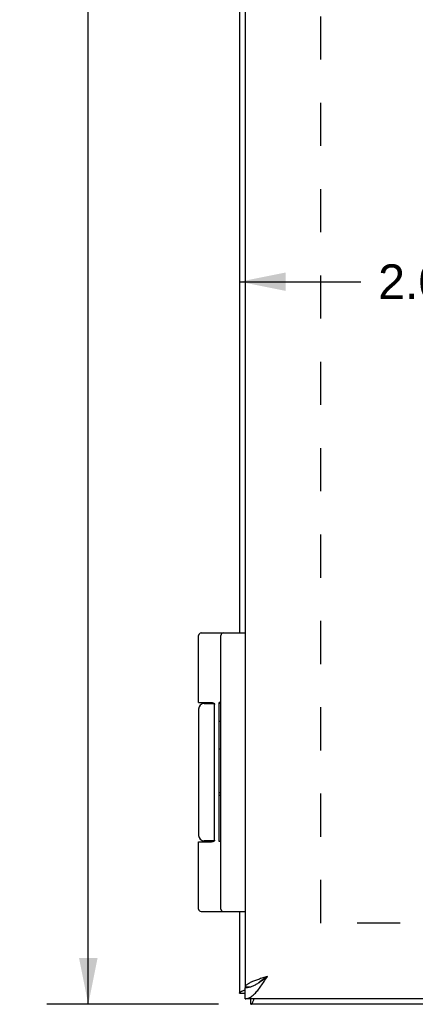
# Model space of a CAD drawing. Header units: inches. Extents: x 0 to 42.3, y 0 to 27.4.
# Tile 3 of 13: x 5.2 to 7.3, y 7.2 to 12.5. Entities that reach past the tile are written whole.
import ezdxf

# ---------------------------------------------------------------- set-up
doc = ezdxf.new("R2010")
doc.units = ezdxf.units.IN
doc.header["$LTSCALE"] = 2.325389
doc.header["$MEASUREMENT"] = 0
doc.linetypes.add('HIDDEN', pattern=[0.2, 0.1, -0.1])
doc.layers.get('0').update_dxf_attribs({"linetype": 'CONTINUOUS'})
for name, color, linetype in [('02___PRT_ALL_AXES', 7, 'CONTINUOUS'), ('DEFAULT_2', 8, 'HIDDEN'), ('DIMENSIONS', 7, 'CONTINUOUS')]:
    doc.layers.add(name, color=color, linetype=linetype)
doc.styles.get("Standard").update_dxf_attribs({"font": 'arial.ttf'})
doc.dimstyles.new('DIMSTYLE_1', dxfattribs={"dimtxt": 0.186528, "dimasz": 0.248705, "dimexe": 0.09, "dimexo": 0.07, "dimgap": 0.0375, "dimtad": 0, "dimtih": 1, "dimtoh": 1, "dimzin": 4, "dimdsep": 46, "dimtxsty": 'Standard', "dimblk": '_FILLED', "dimblk1": '_FILLED', "dimblk2": '_FILLED', "dimcen": 0.09, "dimazin": 1, "dimtfac": 1, "dimtofl": 0, "dimtmove": 0, "dimatfit": 3, "dimldrblk": '_FILLED', "dimfxl": 0, "dimtolj": 1, "dimtzin": 4, "dimarcsym": 0})
doc.dimstyles.new('DIMSTYLE_3', dxfattribs={"dimtxt": 0.211399, "dimasz": 0.248705, "dimexe": 0.09, "dimexo": 0.07, "dimgap": 0.0425, "dimtad": 0, "dimtih": 1, "dimtoh": 1, "dimzin": 4, "dimdsep": 46, "dimtxsty": 'Standard', "dimblk": '_FILLED', "dimblk1": '_FILLED', "dimblk2": '_FILLED', "dimcen": 0.09, "dimazin": 1, "dimtfac": 1, "dimtofl": 0, "dimtmove": 0, "dimatfit": 3, "dimldrblk": '_FILLED', "dimfxl": 0, "dimtolj": 1, "dimtzin": 4, "dimarcsym": 0})

# ---------------------------------------------------------------- blocks, each defined once
blk = doc.blocks.new('_FILLED')
at = {"color": 0, "linetype": 'ByBlock'}
blk.add_solid([(0, 0), (-1, 0.2), (-1, -0.2)], dxfattribs=at)
blk = doc.blocks.new('*D6')
at = {"layer": 'DIMENSIONS', "color": 2, "linetype": 'Continuous'}
for p, q in [((6.2243, 20.2099), (5.2997, 20.2099)), ((5.5236, 20.2099), (5.5236, 13.9213)), ((5.5236, 7.2099), (5.5236, 13.4985)), ((6.2243, 7.2099), (5.2997, 7.2099))]:
    blk.add_line(p, q, dxfattribs=at)
at = {"layer": 'DIMENSIONS', "color": 2, "linetype": 'Continuous', "xscale": 0.2487046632, "yscale": 0.2487046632, "zscale": 0.2487046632}
for p, rotation in [((5.5236, 20.2099), 90), ((5.5236, 7.2099), 270)]:
    blk.add_blockref('_FILLED', p, dxfattribs=dict(at, rotation=rotation))
at = {"layer": 'DIMENSIONS', "color": 2, "linetype": 'Continuous', "insert": (5.5236, 13.8156), "char_height": 0.2114, "width": 0.738718, "attachment_point": 2, "line_spacing_factor": 0.9}
blk.add_mtext('13.00', dxfattribs=at)
blk = doc.blocks.new('*D17')
at = {"layer": 'DIMENSIONS', "color": 2, "linetype": 'Continuous'}
for p, q in [((6.3384, 11.1021), (6.9914, 11.1021)), ((8.3378, 11.1021), (7.6848, 11.1021))]:
    blk.add_line(p, q, dxfattribs=at)
at = {"layer": 'DIMENSIONS', "color": 2, "linetype": 'Continuous', "xscale": 0.2487046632, "yscale": 0.2487046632, "zscale": 0.2487046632, "rotation": 180}
blk.add_blockref('_FILLED', (6.3384, 11.1021), dxfattribs=at)
at = {"layer": 'DIMENSIONS', "color": 2, "linetype": 'Continuous', "xscale": 0.2487046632, "yscale": 0.2487046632, "zscale": 0.2487046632}
blk.add_blockref('_FILLED', (8.3378, 11.1021), dxfattribs=at)
at = {"layer": 'DIMENSIONS', "color": 2, "linetype": 'Continuous', "insert": (7.3381, 11.1954), "char_height": 0.18653, "width": 0.506886, "attachment_point": 2, "line_spacing_factor": 0.9}
blk.add_mtext('2.00', dxfattribs=at)
blk = doc.blocks.new('*D18')
at = {"layer": 'DIMENSIONS', "color": 2, "linetype": 'Continuous'}
for p, q in [((10.1452, 9.7099), (10.1452, 8.6464)), ((10.1452, 7.2099), (10.1452, 8.2734))]:
    blk.add_line(p, q, dxfattribs=at)
at = {"layer": 'DIMENSIONS', "color": 2, "linetype": 'Continuous', "xscale": 0.2487046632, "yscale": 0.2487046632, "zscale": 0.2487046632}
for p, rotation in [((10.1452, 9.7099), 90), ((10.1452, 7.2099), 270)]:
    blk.add_blockref('_FILLED', p, dxfattribs=dict(at, rotation=rotation))
at = {"layer": 'DIMENSIONS', "color": 2, "linetype": 'Continuous', "insert": (10.1452, 8.5532), "char_height": 0.18653, "width": 0.506886, "attachment_point": 2, "line_spacing_factor": 0.9}
blk.add_mtext('2.50', dxfattribs=at)

msp = doc.modelspace()

# ---------------------------------------------------------------- linework, layer by layer
at = {"color": 3, "linetype": 'Continuous'}
for p, q in [((6.3679, 20.1149), (6.3679, 7.3049)), ((6.3384, 18.2099), (6.3384, 9.2099)), ((6.3384, 7.7099), (6.3384, 7.2699)), ((6.3689, 7.3049), (6.3679, 7.3049)), ((6.3931, 7.3031), (6.3948, 7.3049)), ((18.3079, 7.2399), (6.3679, 7.2399)), ((18.2784, 7.2099), (6.3984, 7.2099))]:
    msp.add_line(p, q, dxfattribs=at)
at = {"color": 7, "linetype": 'Continuous'}
for p, q in [((6.131, 9.2099), (6.3679, 9.2099)), ((6.2379, 7.7229), (6.2379, 9.1969)), ((6.148, 8.8299), (6.202, 8.8299)), ((6.2035, 8.0949), (6.2035, 8.8249)), ((6.118, 8.0849), (6.1879, 8.0849)), ((6.202, 8.0899), (6.148, 8.0899)), ((6.131, 7.7099), (6.3679, 7.7099)), ((6.3384, 7.2699), (6.3679, 7.2699)), ((6.3679, 7.2399), (6.3679, 7.2999)), ((6.3689, 7.3049), (6.3992, 7.3049)), ((6.3984, 7.2099), (6.3984, 7.2399))]:
    msp.add_line(p, q, dxfattribs=at)
for points in [[(6.118, 8.8349), (6.1879, 8.8349), (6.1885, 8.8349), (6.1891, 8.8349), (6.1897, 8.8348), (6.1902, 8.8348), (6.1908, 8.8348), (6.1913, 8.8347), (6.1918, 8.8347), (6.1923, 8.8346), (6.1928, 8.8346), (6.1932, 8.8345), (6.1936, 8.8345), (6.194, 8.8344), (6.1944, 8.8343), (6.1948, 8.8342), (6.1951, 8.8342), (6.1954, 8.8341), (6.1958, 8.834), (6.1961, 8.8339), (6.1964, 8.8338), (6.1967, 8.8337), (6.1969, 8.8336), (6.1972, 8.8335), (6.1975, 8.8334), (6.1977, 8.8333), (6.1979, 8.8332), (6.1982, 8.8331), (6.1984, 8.833), (6.1986, 8.8328), (6.1988, 8.8327), (6.199, 8.8326), (6.1992, 8.8325), (6.1994, 8.8324), (6.1996, 8.8323), (6.1997, 8.8321), (6.1999, 8.832), (6.2001, 8.8319), (6.2002, 8.8318), (6.2004, 8.8317), (6.2005, 8.8315), (6.2006, 8.8314), (6.2008, 8.8313), (6.2009, 8.8312), (6.201, 8.8311), (6.2011, 8.8309), (6.2013, 8.8308), (6.2014, 8.8307), (6.2015, 8.8306), (6.2016, 8.8304), (6.2017, 8.8303), (6.2018, 8.8302), (6.2019, 8.8301), (6.2019, 8.83), (6.202, 8.8298), (6.2021, 8.8297), (6.2022, 8.8296), (6.2023, 8.8295), (6.2023, 8.8293), (6.2024, 8.8292), (6.2025, 8.8291), (6.2025, 8.829), (6.2026, 8.8289), (6.2027, 8.8288), (6.2027, 8.8286), (6.2028, 8.8285), (6.2028, 8.8284), (6.2029, 8.8283), (6.2029, 8.8282), (6.203, 8.8281), (6.203, 8.8279), (6.203, 8.8278), (6.2031, 8.8277), (6.2031, 8.8276), (6.2032, 8.8275), (6.2032, 8.8274), (6.2032, 8.8273), (6.2032, 8.8272), (6.2033, 8.827), (6.2033, 8.8269), (6.2033, 8.8268), (6.2034, 8.8267), (6.2034, 8.8266), (6.2034, 8.8265), (6.2034, 8.8264), (6.2034, 8.8263), (6.2034, 8.8262), (6.2035, 8.8261), (6.2035, 8.826), (6.2035, 8.8259), (6.2035, 8.8257), (6.2035, 8.8256), (6.2035, 8.8255), (6.2035, 8.8254), (6.2035, 8.8253), (6.2035, 8.8252), (6.2035, 8.8251), (6.2035, 8.825), (6.2035, 8.8249)], [(6.2035, 8.0949), (6.2035, 8.0948), (6.2035, 8.0947), (6.2035, 8.0946), (6.2035, 8.0945), (6.2035, 8.0944), (6.2035, 8.0943), (6.2035, 8.0941), (6.2035, 8.094), (6.2035, 8.0939), (6.2035, 8.0938), (6.2035, 8.0937), (6.2034, 8.0936), (6.2034, 8.0935), (6.2034, 8.0934), (6.2034, 8.0933), (6.2034, 8.0932), (6.2034, 8.0931), (6.2033, 8.093), (6.2033, 8.0928), (6.2033, 8.0927), (6.2032, 8.0926), (6.2032, 8.0925), (6.2032, 8.0924), (6.2032, 8.0923), (6.2031, 8.0922), (6.2031, 8.0921), (6.203, 8.0919), (6.203, 8.0918), (6.203, 8.0917), (6.2029, 8.0916), (6.2029, 8.0915), (6.2028, 8.0914), (6.2028, 8.0913), (6.2027, 8.0911), (6.2027, 8.091), (6.2026, 8.0909), (6.2025, 8.0908), (6.2025, 8.0907), (6.2024, 8.0906), (6.2023, 8.0904), (6.2023, 8.0903), (6.2022, 8.0902), (6.2021, 8.0901), (6.202, 8.09), (6.2019, 8.0898), (6.2019, 8.0897), (6.2018, 8.0896), (6.2017, 8.0895), (6.2016, 8.0893), (6.2015, 8.0892), (6.2014, 8.0891), (6.2013, 8.089), (6.2011, 8.0889), (6.201, 8.0887), (6.2009, 8.0886), (6.2008, 8.0885), (6.2006, 8.0884), (6.2005, 8.0882), (6.2004, 8.0881), (6.2002, 8.088), (6.2001, 8.0879), (6.1999, 8.0878), (6.1997, 8.0876), (6.1996, 8.0875), (6.1994, 8.0874), (6.1992, 8.0873), (6.199, 8.0872), (6.1988, 8.087), (6.1986, 8.0869), (6.1984, 8.0868), (6.1982, 8.0867), (6.1979, 8.0866), (6.1977, 8.0865), (6.1975, 8.0864), (6.1972, 8.0863), (6.1969, 8.0862), (6.1967, 8.0861), (6.1964, 8.086), (6.1961, 8.0859), (6.1958, 8.0858), (6.1954, 8.0857), (6.1951, 8.0856), (6.1948, 8.0855), (6.1944, 8.0855), (6.194, 8.0854), (6.1936, 8.0853), (6.1932, 8.0853), (6.1928, 8.0852), (6.1923, 8.0851), (6.1918, 8.0851), (6.1913, 8.085), (6.1908, 8.085), (6.1902, 8.085), (6.1897, 8.0849), (6.1891, 8.0849), (6.1885, 8.0849), (6.1879, 8.0849)], [(6.3979, 7.3045), (6.4022, 7.3058), (6.4064, 7.3074), (6.4107, 7.3091), (6.415, 7.311), (6.4193, 7.313), (6.4236, 7.3151), (6.4279, 7.3175), (6.4321, 7.3199), (6.4364, 7.3225)], [(6.4364, 7.3225), (6.4407, 7.3252), (6.445, 7.328), (6.4493, 7.3309), (6.4536, 7.3339), (6.4579, 7.3369), (6.4621, 7.3401), (6.4664, 7.3433), (6.4707, 7.3465), (6.475, 7.3498), (6.4793, 7.3532), (6.4836, 7.3565), (6.4879, 7.3599)], [(6.4879, 7.3599), (6.4839, 7.3574), (6.48, 7.3549), (6.4762, 7.3524), (6.4723, 7.3499), (6.4686, 7.3474), (6.4649, 7.3449), (6.4613, 7.3424), (6.4579, 7.3399), (6.4545, 7.3374), (6.4513, 7.3349), (6.4483, 7.3324), (6.4454, 7.3299), (6.4428, 7.3274), (6.4403, 7.3249), (6.4402, 7.3249)], [(6.3679, 7.2999), (6.3722, 7.3), (6.3764, 7.3003), (6.3807, 7.3007), (6.385, 7.3014), (6.3893, 7.3022), (6.3936, 7.3033), (6.3979, 7.3045)]]:
    msp.add_lwpolyline(points, dxfattribs=at)
at = {"color": 3, "linetype": 'Continuous'}
for points in [[(6.3679, 7.2399), (6.3722, 7.2401), (6.3764, 7.2406), (6.3807, 7.2416), (6.385, 7.2429), (6.3893, 7.2446), (6.3936, 7.2466), (6.3979, 7.249), (6.4022, 7.2518), (6.4064, 7.2549), (6.4107, 7.2583), (6.415, 7.262), (6.4193, 7.2661), (6.4236, 7.2704), (6.4279, 7.275), (6.4321, 7.2799), (6.4364, 7.2851), (6.4407, 7.2904), (6.445, 7.296), (6.4493, 7.3018), (6.4536, 7.3078), (6.4579, 7.314), (6.4621, 7.3202), (6.4664, 7.3267), (6.4707, 7.3332), (6.475, 7.3398), (6.4793, 7.3464), (6.4836, 7.3532), (6.4879, 7.3599)], [(6.4879, 7.3599), (6.4817, 7.3579), (6.4755, 7.356), (6.4694, 7.354), (6.4634, 7.352), (6.4574, 7.3501), (6.4514, 7.3481), (6.4456, 7.3461), (6.4399, 7.3442), (6.4343, 7.3422), (6.4288, 7.3402), (6.4235, 7.3383), (6.4184, 7.3363), (6.4135, 7.3344), (6.4087, 7.3324), (6.4042, 7.3304), (6.3999, 7.3285), (6.3958, 7.3265), (6.392, 7.3245), (6.3884, 7.3226), (6.3851, 7.3206), (6.382, 7.3186), (6.3793, 7.3167), (6.3768, 7.3147), (6.3746, 7.3127), (6.3727, 7.3108), (6.3711, 7.3088), (6.3699, 7.3069), (6.3689, 7.3049)], [(6.3384, 7.2699), (6.3386, 7.2712), (6.3391, 7.2726), (6.34, 7.2739), (6.3413, 7.2753), (6.3428, 7.2766), (6.3448, 7.2779), (6.347, 7.2793), (6.3497, 7.2806), (6.3526, 7.2819), (6.3558, 7.2833), (6.3594, 7.2846), (6.3632, 7.286), (6.3673, 7.2873), (6.3679, 7.2875)], [(6.3984, 7.2099), (6.3998, 7.2101), (6.4011, 7.2106), (6.4024, 7.2115), (6.4038, 7.2127), (6.4051, 7.2143), (6.4064, 7.2163), (6.4078, 7.2185), (6.4091, 7.2211), (6.4105, 7.2241), (6.4118, 7.2273), (6.4131, 7.2308), (6.4145, 7.2347), (6.4158, 7.2388), (6.4162, 7.2399)]]:
    msp.add_lwpolyline(points, dxfattribs=at)
at = {"color": 7, "linetype": 'Continuous'}
for centre, radius, start, end in [((6.131, 9.1969), 0.013, 90, 180), ((6.2509, 9.1969), 0.013, 90, 180), ((6.148, 8.7999), 0.03, 90, 180), ((6.148, 8.1199), 0.03, 180, 270), ((6.131, 7.7229), 0.013, 180, 270), ((6.2509, 7.7229), 0.013, 180, 270)]:
    msp.add_arc(centre, radius, start, end, dxfattribs=at)
at = {"layer": '02___PRT_ALL_AXES', "color": 7, "linetype": 'Continuous'}
for p, q in [((6.118, 8.8349), (6.118, 9.1969)), ((6.1975, 8.8334), (6.1975, 8.8299)), ((6.2279, 8.0867), (6.2279, 8.8359)), ((6.2379, 8.8359), (6.2279, 8.8359)), ((6.2379, 8.8305), (6.2279, 8.8305)), ((6.118, 8.7999), (6.118, 8.1199)), ((6.2379, 8.7325), (6.2279, 8.7325)), ((6.2379, 8.5845), (6.2279, 8.5845)), ((6.2379, 8.3494), (6.2279, 8.3494)), ((6.2379, 8.335), (6.2279, 8.335)), ((6.118, 7.7229), (6.118, 8.0849)), ((6.1975, 8.0899), (6.1975, 8.0864)), ((6.2379, 8.0867), (6.2279, 8.0867))]:
    msp.add_line(p, q, dxfattribs=at)
at = {"layer": 'DEFAULT_2', "color": 8, "linetype": 'HIDDEN'}
for p, q in [((6.7761, 7.6476), (6.7761, 19.7722)), ((17.9008, 7.6476), (6.7761, 7.6476))]:
    msp.add_line(p, q, dxfattribs=at)

# ---------------------------------------------------------------- dimensions: what is measured, and where the dimension line sits
at = {"layer": 'DIMENSIONS', "color": 2, "linetype": 'Continuous'}
for base, p1, p2, dimstyle, picture, middle in [((5.5236, 20.2099), (6.2943, 7.2099), (6.2943, 20.2099), 'DIMSTYLE_3', '*D6', (5.5325, 13.7087)), ((10.1452, 9.7099), (6.3984, 7.2099), (8.3378, 9.7099), 'DIMSTYLE_1', '*D18', (10.1428, 8.4589))]:
    dim = msp.add_linear_dim(base=base, p1=p1, p2=p2, angle=90, dimstyle=dimstyle, dxfattribs=at)
    dim.commit()
    dim.dimension.update_dxf_attribs({"geometry": picture, "text_midpoint": middle, "dimtype": 160})
dim = msp.add_linear_dim(base=(8.3378, 11.1021), p1=(6.3384, 7.2699), p2=(8.3378, 9.7099), dimstyle='DIMSTYLE_1', dxfattribs=at)
dim.commit()
dim.dimension.update_dxf_attribs({"geometry": '*D17', "text_midpoint": (7.3358, 11.1011), "dimtype": 160})

doc.saveas('drawing.dxf')
